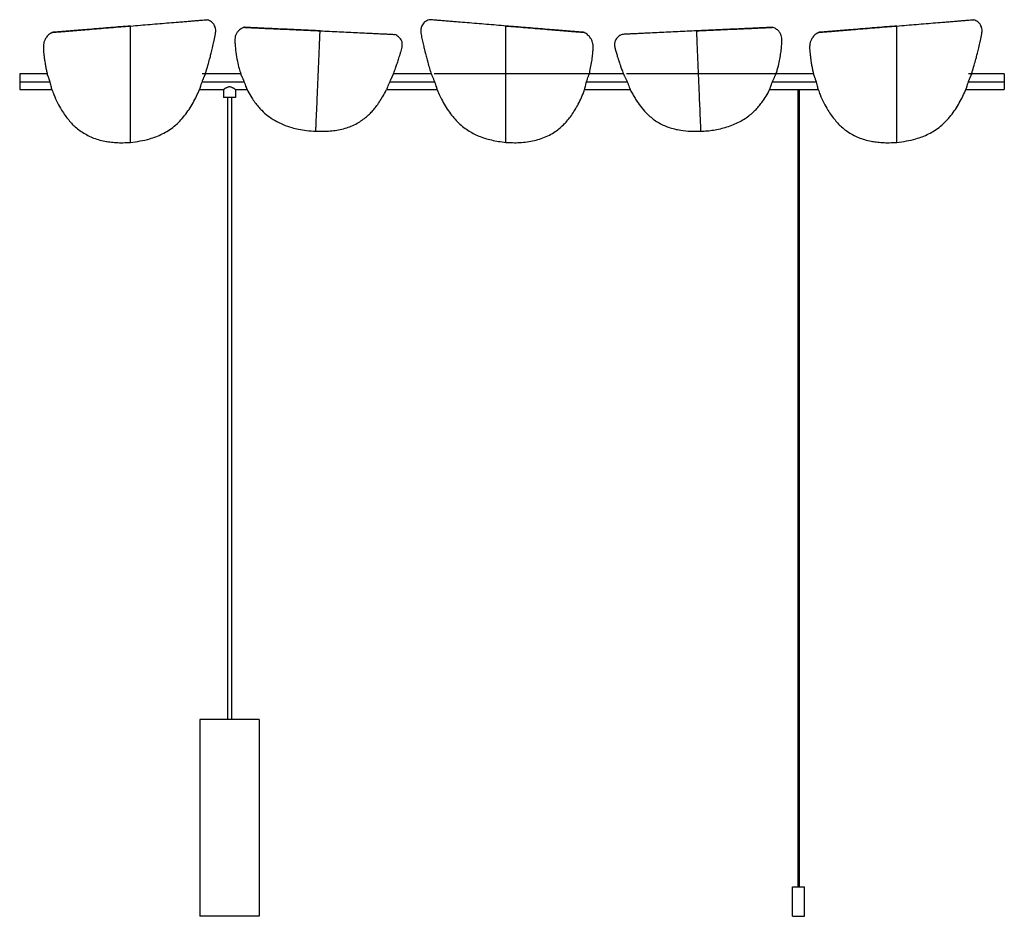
# Paper-space layout '_Superior' of a CAD drawing. Header units: millimetres. Extents: x -213 to 787, y 0 to 911.
import ezdxf

# ---------------------------------------------------------------- set-up
doc = ezdxf.new("R2010")
doc.units = ezdxf.units.MM

psp = doc.layouts.new('_Superior')

# ---------------------------------------------------------------- linework, layer by layer
at = {"color": 7, "linetype": 'Continuous', "lineweight": 25}
for p, q in [((-185.2, 856), (-213.1, 856)), ((-213.1, 856), (-213.1, 840)), ((-24.7, 856), (-27.8, 856)), ((11.4, 856), (-24.6, 856)), ((204.9, 856), (166.5, 856)), ((365.5, 856), (208, 856)), ((400, 856), (365.5, 856)), ((555.1, 856), (403.2, 856)), ((593.1, 856), (555.1, 856)), ((753.6, 856), (750.5, 856)), ((786.9, 856), (753.7, 856)), ((786.9, 856), (786.9, 840)), ((-213.1, 848), (-182.3, 848)), ((-30.5, 840), (-6, 840)), ((-27.9, 848), (15, 848)), ((159.5, 840), (210.8, 840)), ((162.7, 848), (208.2, 848)), ((360.7, 840), (407, 840)), ((362.6, 848), (403.8, 848)), ((551.5, 848), (596, 848)), ((750.3, 848), (786.9, 848)), ((-213.1, 840), (-180.4, 840)), ((-6, 840), (-6, 832)), ((6, 832), (-6, 832)), ((-2, 832), (-2, 200)), ((2, 832), (2, 200)), ((6, 840), (17.9, 840)), ((6, 840), (6, 832)), ((548.6, 840), (597.9, 840)), ((577.2, 840), (577.2, 30)), ((578.5, 840), (578.5, 30)), ((747.8, 840), (786.9, 840)), ((-30, 200), (-30, 0)), ((30, 200), (-30, 200)), ((30, 200), (30, 0)), ((571.9, 0), (571.9, 30)), ((571.9, 30), (583.9, 30)), ((583.9, 0), (583.9, 30)), ((30, 0), (-30, 0)), ((571.9, 0), (583.9, 0))]:
    psp.add_line(p, q, dxfattribs=at)
for points, knots in [([(-100.5, 904.6), (-97.2, 904.9), (-90.5, 905.5), (-80.6, 906.3), (-70.8, 907.1), (-61.2, 907.9), (-52.9, 908.5), (-46.1, 909.1), (-40.6, 909.6), (-35.6, 910), (-31, 910.3), (-27.2, 910.7), (-24.4, 910.9), (-22.8, 911), (-22.6, 911), (-22.5, 911)], [0, 0, 0, 0, 0.10013, 0.20021, 0.30035, 0.40042, 0.50052, 0.56311, 0.62564, 0.68815, 0.75067, 0.81315, 0.87559, 0.93809, 1, 1, 1, 1]), ([(-24.6, 856), (-24.3, 857.1), (-23.1, 860.5), (-21.6, 866), (-19.9, 872), (-18.5, 877.4), (-17.2, 882.9), (-16, 887.9), (-15.1, 892.2), (-14.4, 895.6), (-13.9, 898.9), (-14.1, 901.8), (-14.7, 904), (-15.5, 905.7), (-16.7, 907.4), (-18.3, 908.9), (-20.3, 910.1), (-21.7, 910.7), (-22.5, 911)], [0, 0, 0, 0, 0.05532, 0.17922, 0.28497, 0.36544, 0.45775, 0.56486, 0.62207, 0.67885, 0.73658, 0.78927, 0.81903, 0.85088, 0.8848, 0.92098, 0.95941, 1, 1, 1, 1]), ([(202.8, 911), (201.9, 910.7), (200.3, 910), (198.2, 908.6), (196.5, 906.9), (195.4, 905), (194.7, 903.2), (194.3, 901), (194.2, 898.6), (194.6, 895.9), (195.1, 893.4), (195.7, 890.6), (196.3, 887.8), (197, 885.2), (197.5, 882.8), (198, 880.7), (198.5, 878.7), (199, 876.5), (199.8, 873.3), (201, 868.8), (202.7, 863), (204, 858.7), (204.8, 856.3), (204.9, 856)], [0, 0, 0, 0, 0.04552, 0.08779, 0.12666, 0.16225, 0.19472, 0.22398, 0.27389, 0.31427, 0.3575, 0.40408, 0.45295, 0.50016, 0.53852, 0.57707, 0.60694, 0.64339, 0.68709, 0.77224, 0.87551, 0.98482, 1, 1, 1, 1]), ([(280.8, 904.6), (277.5, 904.9), (270.8, 905.5), (260.9, 906.3), (251.1, 907.1), (241.4, 907.9), (233.2, 908.5), (226.4, 909.1), (220.9, 909.6), (215.8, 910), (211.3, 910.3), (207.5, 910.7), (204.7, 910.9), (203, 911), (202.8, 911), (202.8, 911)], [0, 0, 0, 0, 0.10013, 0.20021, 0.30035, 0.40042, 0.50052, 0.56311, 0.62564, 0.68815, 0.75067, 0.81315, 0.87559, 0.93809, 1, 1, 1, 1]), ([(677.8, 904.6), (681.1, 904.9), (687.7, 905.5), (697.6, 906.3), (707.4, 907.1), (717.1, 907.9), (725.4, 908.5), (732.2, 909.1), (737.6, 909.6), (742.7, 910), (747.3, 910.3), (751.1, 910.7), (753.8, 910.9), (755.5, 911), (755.7, 911), (755.8, 911)], [0, 0, 0, 0, 0.10013, 0.20021, 0.30035, 0.40042, 0.50052, 0.56311, 0.62564, 0.68815, 0.75067, 0.81315, 0.87559, 0.93809, 1, 1, 1, 1]), ([(753.6, 856), (754, 857.1), (755.1, 860.5), (756.7, 866), (758.4, 872), (759.7, 877.4), (761, 882.9), (762.2, 887.9), (763.2, 892.2), (763.9, 895.6), (764.4, 898.9), (764.2, 901.8), (763.6, 904), (762.8, 905.7), (761.6, 907.4), (760, 908.9), (758, 910.1), (756.5, 910.7), (755.8, 911)], [0, 0, 0, 0, 0.055318, 0.17922, 0.284965, 0.365444, 0.457754, 0.56486, 0.622067, 0.678849, 0.736576, 0.789273, 0.819033, 0.850885, 0.884796, 0.920981, 0.959414, 1, 1, 1, 1]), ([(-180, 898.1), (-180, 898.1), (-180.2, 898.1), (-179.5, 898.2), (-177.7, 898.3), (-174.6, 898.6), (-170.5, 898.9), (-165.8, 899.3), (-160.7, 899.7), (-155.2, 900.2), (-148.3, 900.7), (-140, 901.4), (-130.3, 902.2), (-120.5, 903), (-110.5, 903.8), (-103.8, 904.4), (-100.5, 904.6)], [0, 0, 0, 0, 0.00013, 0.06245, 0.12483, 0.18726, 0.24972, 0.31224, 0.37479, 0.43733, 0.49985, 0.59984, 0.69989, 0.79993, 0.89995, 1, 1, 1, 1]), ([(-100.5, 904.6), (-103.8, 904.4), (-110.5, 903.8), (-120.5, 903), (-130.3, 902.2), (-140, 901.4), (-148.3, 900.7), (-155.2, 900.2), (-160.7, 899.7), (-165.8, 899.3), (-170.5, 898.9), (-174.6, 898.6), (-177.6, 898.3), (-179.3, 898.2), (-179.5, 898.2), (-179.6, 898.2)], [0, 0, 0, 0, 0.10378, 0.20758, 0.31136, 0.41515, 0.51892, 0.5839, 0.64878, 0.71355, 0.77833, 0.84313, 0.90788, 0.97265, 1, 1, 1, 1]), ([(-100.5, 786.4), (-100.5, 786.5), (-100.5, 786.7), (-100.5, 787.9), (-100.5, 788.8), (-100.5, 791.2), (-100.5, 792.7), (-100.5, 796.3), (-100.5, 798.4), (-100.5, 801.8), (-100.5, 803), (-100.5, 805.4), (-100.5, 806.7), (-100.5, 810.6), (-100.5, 813.3), (-100.5, 818.9), (-100.5, 821.7), (-100.5, 827.5), (-100.5, 830.5), (-100.5, 836.5), (-100.5, 839.5), (-100.5, 845.5), (-100.5, 848.6), (-100.5, 854.7), (-100.5, 857.7), (-100.5, 863.8), (-100.5, 866.9), (-100.5, 873), (-100.5, 876.2), (-100.5, 882.2), (-100.5, 885.2), (-100.5, 889.2), (-100.5, 890), (-100.5, 891.7), (-100.5, 892.5), (-100.5, 894.1), (-100.5, 894.9), (-100.5, 896.5), (-100.5, 897.3), (-100.5, 898.7), (-100.5, 899.4), (-100.5, 900.8), (-100.5, 901.4), (-100.5, 902.5), (-100.5, 903), (-100.5, 903.9), (-100.5, 904.3), (-100.5, 904.6)], [0, 0, 0, 0, 0.0625, 0.0625, 0.125, 0.125, 0.1875, 0.1875, 0.25, 0.25, 0.28125, 0.28125, 0.3125, 0.3125, 0.375, 0.375, 0.4375, 0.4375, 0.5, 0.5, 0.5625, 0.5625, 0.625, 0.625, 0.6875, 0.6875, 0.75, 0.75, 0.8125, 0.8125, 0.875, 0.875, 0.89062, 0.89062, 0.90625, 0.90625, 0.92187, 0.92187, 0.9375, 0.9375, 0.95312, 0.95312, 0.96875, 0.96875, 0.98437, 0.98437, 1, 1, 1, 1]), ([(14.9, 903.3), (13.6, 902.7), (11.1, 901.6), (8.3, 899.1), (6.6, 896.5), (5.8, 893.9), (5.5, 891.4), (5.5, 888.9), (5.7, 884.4), (6.5, 877.7), (7.8, 869.4), (9.5, 862), (10.9, 857.8), (11.5, 856)], [0, 0, 0, 0, 0.084167, 0.154736, 0.213436, 0.261574, 0.310598, 0.357038, 0.406285, 0.567796, 0.743684, 0.89207, 1, 1, 1, 1]), ([(14.9, 903.3), (14.9, 903.3), (14.8, 903.3), (15.4, 903.2), (17.1, 903.2), (20.2, 903), (24.1, 902.8), (28.6, 902.6), (33.7, 902.4), (39, 902.1), (45.6, 901.8), (53.7, 901.5), (63.1, 901), (72.6, 900.6), (82.3, 900.1), (88.8, 899.8), (92, 899.7)], [0, 0, 0, 0, 0.00013, 0.06386, 0.1275, 0.19088, 0.25394, 0.31676, 0.37937, 0.44178, 0.50404, 0.60342, 0.70269, 0.80186, 0.90093, 1, 1, 1, 1]), ([(92, 899.7), (88.8, 899.8), (82.3, 900.1), (72.6, 900.6), (63.1, 901), (53.7, 901.5), (45.6, 901.8), (39, 902.1), (33.6, 902.4), (28.6, 902.6), (24.1, 902.8), (20.1, 903), (17.2, 903.2), (15.6, 903.2), (15.4, 903.3), (15.3, 903.3)], [0, 0, 0, 0, 0.10298, 0.20601, 0.3091, 0.41231, 0.51566, 0.5805, 0.64539, 0.71035, 0.77559, 0.84115, 0.90703, 0.97323, 1, 1, 1, 1]), ([(280.8, 786.4), (280.8, 786.5), (280.8, 786.7), (280.8, 787.9), (280.8, 788.8), (280.8, 791.2), (280.8, 792.7), (280.8, 796.3), (280.8, 798.4), (280.8, 801.8), (280.8, 803), (280.8, 805.4), (280.8, 806.7), (280.8, 810.6), (280.8, 813.3), (280.8, 818.9), (280.8, 821.7), (280.8, 827.5), (280.8, 830.5), (280.8, 836.5), (280.8, 839.5), (280.8, 845.5), (280.8, 848.6), (280.8, 854.7), (280.8, 857.7), (280.8, 863.8), (280.8, 866.9), (280.8, 873), (280.8, 876.2), (280.8, 882.2), (280.8, 885.2), (280.8, 889.2), (280.8, 890), (280.8, 891.7), (280.8, 892.5), (280.8, 894.1), (280.8, 894.9), (280.8, 896.5), (280.8, 897.3), (280.8, 898.7), (280.8, 899.4), (280.8, 900.8), (280.8, 901.4), (280.8, 902.5), (280.8, 903), (280.8, 903.9), (280.8, 904.3), (280.8, 904.6)], [0, 0, 0, 0, 0.0625, 0.0625, 0.125, 0.125, 0.1875, 0.1875, 0.25, 0.25, 0.28125, 0.28125, 0.3125, 0.3125, 0.375, 0.375, 0.4375, 0.4375, 0.5, 0.5, 0.5625, 0.5625, 0.625, 0.625, 0.6875, 0.6875, 0.75, 0.75, 0.8125, 0.8125, 0.875, 0.875, 0.89062, 0.89062, 0.90625, 0.90625, 0.92187, 0.92187, 0.9375, 0.9375, 0.95312, 0.95312, 0.96875, 0.96875, 0.98437, 0.98437, 1, 1, 1, 1]), ([(280.8, 904.6), (284.1, 904.4), (290.8, 903.8), (300.8, 903), (310.6, 902.2), (320.3, 901.4), (328.6, 900.7), (335.5, 900.2), (341, 899.7), (346.1, 899.3), (350.8, 898.9), (354.9, 898.6), (357.9, 898.3), (359.6, 898.2), (359.8, 898.2), (359.9, 898.2)], [0, 0, 0, 0, 0.10378, 0.20758, 0.31136, 0.41515, 0.51892, 0.5839, 0.64878, 0.71355, 0.77833, 0.84313, 0.90788, 0.97265, 1, 1, 1, 1]), ([(360.2, 898.1), (360.2, 898.1), (360.4, 898.1), (359.7, 898.2), (358, 898.3), (354.8, 898.6), (350.8, 898.9), (346.1, 899.3), (340.9, 899.7), (335.4, 900.2), (328.6, 900.7), (320.3, 901.4), (310.6, 902.2), (300.8, 903), (290.8, 903.8), (284.1, 904.4), (280.8, 904.6)], [0, 0, 0, 0, 0.00013, 0.06245, 0.12483, 0.18726, 0.24972, 0.31224, 0.37479, 0.43733, 0.49985, 0.59984, 0.69989, 0.79993, 0.89995, 1, 1, 1, 1]), ([(474.5, 899.7), (477.7, 899.8), (484.2, 900.1), (493.9, 900.6), (503.4, 901), (512.9, 901.5), (520.9, 901.8), (527.5, 902.1), (532.9, 902.4), (537.9, 902.6), (542.5, 902.8), (546.4, 903), (549.3, 903.2), (551, 903.2), (551.2, 903.3), (551.2, 903.3)], [0, 0, 0, 0, 0.10298, 0.20601, 0.3091, 0.41231, 0.51566, 0.5805, 0.64539, 0.71035, 0.77559, 0.84115, 0.90703, 0.97323, 1, 1, 1, 1]), ([(551.6, 903.3), (551.6, 903.3), (551.8, 903.3), (551.1, 903.2), (549.4, 903.2), (546.3, 903), (542.4, 902.8), (537.9, 902.6), (532.8, 902.4), (527.5, 902.1), (520.9, 901.8), (512.8, 901.5), (503.4, 901), (493.9, 900.6), (484.2, 900.1), (477.7, 899.8), (474.5, 899.7)], [0, 0, 0, 0, 0.00013, 0.06386, 0.1275, 0.19088, 0.25394, 0.31676, 0.37937, 0.44178, 0.50404, 0.60342, 0.70269, 0.80186, 0.90093, 1, 1, 1, 1]), ([(555, 856), (555.5, 857.4), (556.8, 861.3), (558.2, 867.4), (559.5, 874.1), (560.3, 880.1), (560.8, 884.9), (561, 888.5), (561, 891.1), (560.8, 893.6), (559.9, 896.3), (558.7, 898.4), (557.1, 900.1), (555.6, 901.3), (553.7, 902.4), (552.3, 903), (551.6, 903.3)], [0, 0, 0, 0, 0.08435, 0.23747, 0.35962, 0.47643, 0.58567, 0.63656, 0.68452, 0.7338, 0.78221, 0.84167, 0.87599, 0.91371, 0.95503, 1, 1, 1, 1]), ([(598.3, 898.1), (598.3, 898.1), (598.1, 898.1), (598.8, 898.2), (600.6, 898.3), (603.7, 898.6), (607.7, 898.9), (612.4, 899.3), (617.6, 899.7), (623.1, 900.2), (630, 900.7), (638.2, 901.4), (647.9, 902.2), (657.8, 903), (667.8, 903.8), (674.4, 904.4), (677.8, 904.6)], [0, 0, 0, 0, 0.00013, 0.06245, 0.12483, 0.18726, 0.24972, 0.31224, 0.37479, 0.43733, 0.49985, 0.59984, 0.69989, 0.79993, 0.89995, 1, 1, 1, 1]), ([(677.8, 904.6), (674.4, 904.4), (667.8, 903.8), (657.8, 903), (647.9, 902.2), (638.2, 901.4), (629.9, 900.7), (623.1, 900.2), (617.6, 899.7), (612.4, 899.3), (607.7, 898.9), (603.7, 898.6), (600.6, 898.3), (598.9, 898.2), (598.7, 898.2), (598.7, 898.2)], [0, 0, 0, 0, 0.10378, 0.20758, 0.31136, 0.41515, 0.51892, 0.5839, 0.64878, 0.71355, 0.77833, 0.84313, 0.90788, 0.97265, 1, 1, 1, 1]), ([(677.8, 786.4), (677.8, 786.5), (677.8, 786.7), (677.8, 787.9), (677.8, 788.8), (677.8, 791.2), (677.8, 792.7), (677.8, 796.3), (677.8, 798.4), (677.8, 801.8), (677.8, 803), (677.8, 805.4), (677.8, 806.7), (677.8, 810.6), (677.8, 813.3), (677.8, 818.9), (677.8, 821.7), (677.8, 827.5), (677.8, 830.5), (677.8, 836.5), (677.8, 839.5), (677.8, 845.5), (677.8, 848.6), (677.8, 854.7), (677.8, 857.7), (677.8, 863.8), (677.8, 866.9), (677.8, 873), (677.8, 876.2), (677.8, 882.2), (677.8, 885.2), (677.8, 889.2), (677.8, 890), (677.8, 891.7), (677.8, 892.5), (677.8, 894.1), (677.8, 894.9), (677.8, 896.5), (677.8, 897.3), (677.8, 898.7), (677.8, 899.4), (677.8, 900.8), (677.8, 901.4), (677.8, 902.5), (677.8, 903), (677.8, 903.9), (677.8, 904.3), (677.8, 904.6)], [0, 0, 0, 0, 0.0625, 0.0625, 0.125, 0.125, 0.1875, 0.1875, 0.25, 0.25, 0.28125, 0.28125, 0.3125, 0.3125, 0.375, 0.375, 0.4375, 0.4375, 0.5, 0.5, 0.5625, 0.5625, 0.625, 0.625, 0.6875, 0.6875, 0.75, 0.75, 0.8125, 0.8125, 0.875, 0.875, 0.89062, 0.89062, 0.90625, 0.90625, 0.92187, 0.92187, 0.9375, 0.9375, 0.95312, 0.95312, 0.96875, 0.96875, 0.98437, 0.98437, 1, 1, 1, 1]), ([(-180, 898.1), (-181.3, 897.3), (-183.7, 895.8), (-186.4, 892.8), (-188, 889.7), (-188.9, 886.4), (-189.1, 883.1), (-189, 879.5), (-188.6, 875.9), (-188.1, 872), (-187.5, 868), (-186.9, 863.9), (-186.1, 859.9), (-185.4, 857.2), (-185.1, 856)], [0, 0, 0, 0, 0.09926, 0.18631, 0.26134, 0.32437, 0.40521, 0.47965, 0.55936, 0.6437, 0.73176, 0.82319, 0.91701, 1, 1, 1, 1]), ([(87.7, 797.7), (87.7, 797.7), (87.7, 797.9), (87.7, 798.9), (87.8, 799.7), (87.8, 801.8), (87.9, 803.1), (88, 806.2), (88.1, 808), (88.2, 810.9), (88.3, 811.9), (88.4, 814.1), (88.4, 815.1), (88.6, 818.5), (88.7, 820.8), (88.9, 825.6), (89, 828.1), (89.2, 833.1), (89.3, 835.7), (89.5, 840.8), (89.6, 843.4), (89.8, 848.7), (90, 851.3), (90.2, 856.5), (90.3, 859.2), (90.5, 864.5), (90.6, 867.1), (90.9, 872.4), (91, 875.1), (91.2, 880.3), (91.3, 882.9), (91.5, 886.3), (91.5, 887.1), (91.5, 888.5), (91.6, 889.2), (91.6, 890.6), (91.7, 891.3), (91.7, 892.6), (91.8, 893.3), (91.8, 894.6), (91.8, 895.2), (91.9, 896.3), (91.9, 896.9), (91.9, 897.8), (92, 898.3), (92, 899), (92, 899.4), (92, 899.7)], [0, 0, 0, 0, 0.0625, 0.0625, 0.125, 0.125, 0.1875, 0.1875, 0.25, 0.25, 0.28125, 0.28125, 0.3125, 0.3125, 0.375, 0.375, 0.4375, 0.4375, 0.5, 0.5, 0.5625, 0.5625, 0.625, 0.625, 0.6875, 0.6875, 0.75, 0.75, 0.8125, 0.8125, 0.875, 0.875, 0.89062, 0.89062, 0.90625, 0.90625, 0.92187, 0.92187, 0.9375, 0.9375, 0.95312, 0.95312, 0.96875, 0.96875, 0.98437, 0.98437, 1, 1, 1, 1]), ([(92, 899.7), (95.2, 899.5), (101.7, 899.2), (111.3, 898.8), (120.8, 898.3), (130.2, 897.9), (138.2, 897.5), (144.8, 897.2), (150.1, 896.9), (155, 896.7), (159.5, 896.5), (163.1, 896.3), (165.8, 896.2), (167.4, 896.1), (167.6, 896.1), (167.7, 896.1)], [0, 0, 0, 0, 0.09912, 0.19822, 0.29745, 0.39671, 0.49615, 0.55846, 0.62086, 0.68344, 0.7463, 0.80945, 0.87292, 0.9367, 1, 1, 1, 1]), ([(166.5, 856), (166.6, 856.2), (167.3, 858.1), (168.5, 861.4), (170.1, 866.1), (171.7, 870.9), (173, 875.3), (174.2, 879), (175, 881.9), (175.6, 884.8), (175.5, 887.3), (175, 889.2), (174.2, 890.8), (173.1, 892.4), (171.6, 893.8), (169.8, 895.1), (168.4, 895.8), (167.7, 896.1)], [0, 0, 0, 0, 0.01832, 0.13419, 0.23537, 0.34652, 0.47292, 0.53988, 0.60594, 0.67333, 0.73525, 0.77081, 0.80962, 0.85191, 0.89796, 0.94746, 1, 1, 1, 1]), ([(365.4, 856), (365.7, 856.9), (366.4, 860.1), (367.4, 865.4), (368.4, 871.8), (369, 876.7), (369.2, 880.1), (369.3, 882.1), (369.3, 884.3), (369.1, 886.7), (368.3, 889.5), (366.7, 892.6), (364, 895.8), (361.6, 897.3), (360.2, 898.1)], [0, 0, 0, 0, 0.06162, 0.21082, 0.35296, 0.48543, 0.53196, 0.57659, 0.61957, 0.67025, 0.73375, 0.80984, 0.89852, 1, 1, 1, 1]), ([(398.8, 896.1), (398, 895.7), (396.5, 895), (394.5, 893.5), (393, 892), (392, 890.3), (391.3, 888.6), (391, 886.7), (391, 884.1), (391.8, 880.8), (392.9, 877), (394.1, 873.4), (395, 870.5), (395.8, 868.1), (396.5, 865.7), (397.6, 862.5), (398.8, 859.2), (399.7, 856.9), (400, 856)], [0, 0, 0, 0, 0.05844, 0.11242, 0.16136, 0.20518, 0.2443, 0.27902, 0.336, 0.41473, 0.50388, 0.59776, 0.6673, 0.71224, 0.76584, 0.83562, 0.93777, 1, 1, 1, 1]), ([(474.5, 899.7), (471.3, 899.5), (464.8, 899.2), (455.2, 898.8), (445.7, 898.3), (436.3, 897.9), (428.3, 897.5), (421.7, 897.2), (416.4, 896.9), (411.5, 896.7), (407.1, 896.5), (403.4, 896.3), (400.7, 896.2), (399.1, 896.1), (398.9, 896.1), (398.8, 896.1)], [0, 0, 0, 0, 0.09912, 0.19822, 0.29745, 0.39671, 0.49615, 0.55846, 0.62086, 0.68344, 0.7463, 0.80945, 0.87292, 0.9367, 1, 1, 1, 1]), ([(478.8, 797.7), (478.8, 797.7), (478.8, 797.9), (478.8, 798.9), (478.8, 799.7), (478.7, 801.8), (478.6, 803.1), (478.5, 806.2), (478.4, 808), (478.3, 810.9), (478.2, 811.9), (478.1, 814.1), (478.1, 815.1), (478, 818.5), (477.9, 820.8), (477.6, 825.6), (477.5, 828.1), (477.3, 833.1), (477.2, 835.7), (477, 840.8), (476.9, 843.4), (476.7, 848.7), (476.6, 851.3), (476.3, 856.5), (476.2, 859.2), (476, 864.5), (475.9, 867.1), (475.6, 872.4), (475.5, 875.1), (475.3, 880.3), (475.2, 882.9), (475.1, 886.3), (475, 887.1), (475, 888.5), (474.9, 889.2), (474.9, 890.6), (474.8, 891.3), (474.8, 892.6), (474.8, 893.3), (474.7, 894.6), (474.7, 895.2), (474.6, 896.3), (474.6, 896.9), (474.6, 897.8), (474.5, 898.3), (474.5, 899), (474.5, 899.4), (474.5, 899.7)], [0, 0, 0, 0, 0.0625, 0.0625, 0.125, 0.125, 0.1875, 0.1875, 0.25, 0.25, 0.28125, 0.28125, 0.3125, 0.3125, 0.375, 0.375, 0.4375, 0.4375, 0.5, 0.5, 0.5625, 0.5625, 0.625, 0.625, 0.6875, 0.6875, 0.75, 0.75, 0.8125, 0.8125, 0.875, 0.875, 0.89062, 0.89062, 0.90625, 0.90625, 0.92187, 0.92187, 0.9375, 0.9375, 0.95312, 0.95312, 0.96875, 0.96875, 0.98437, 0.98437, 1, 1, 1, 1]), ([(598.3, 898.1), (597, 897.3), (594.6, 895.8), (591.9, 892.8), (590.3, 889.7), (589.4, 886.4), (589.1, 883.1), (589.3, 879.5), (589.7, 875.9), (590.1, 872), (590.7, 868), (591.4, 863.9), (592.2, 859.9), (592.8, 857.2), (593.1, 856)], [0, 0, 0, 0, 0.09926, 0.18631, 0.26134, 0.32437, 0.40521, 0.47965, 0.55936, 0.6437, 0.73176, 0.82319, 0.91701, 1, 1, 1, 1]), ([(-182.3, 848), (-182.4, 848.2), (-182.5, 848.5), (-182.6, 849), (-182.8, 849.5), (-182.9, 850), (-183.1, 850.5), (-183.4, 851.2), (-183.6, 852.1), (-184, 852.9), (-184.3, 853.8), (-184.6, 854.5), (-184.8, 855), (-185, 855.5), (-185.1, 855.9), (-185.2, 856.1), (-185.2, 856), (-185.2, 856)], [0, 0, 0, 0, 0.038429, 0.080132, 0.125111, 0.167772, 0.203989, 0.250128, 0.348907, 0.43218, 0.499949, 0.630852, 0.691721, 0.749541, 0.875921, 0.998802, 1, 1, 1, 1]), ([(-24.6, 856), (-24.6, 856), (-24.6, 855.9), (-24.8, 855.6), (-24.9, 855.3), (-25.2, 854.8), (-25.4, 854.1), (-25.7, 853.6), (-25.9, 853.1), (-26.2, 852.5), (-26.5, 851.8), (-26.7, 851.1), (-27, 850.5), (-27.2, 850), (-27.5, 849.2), (-27.7, 848.5), (-27.9, 848)], [0, 0, 0, 0, 0.117804, 0.181007, 0.245159, 0.365128, 0.429386, 0.496524, 0.549791, 0.609494, 0.675646, 0.748254, 0.795196, 0.830697, 0.874214, 1, 1, 1, 1]), ([(15, 848), (14.9, 848.2), (14.7, 848.7), (14.4, 849.5), (14, 850.3), (13.7, 851.1), (13.3, 852), (12.9, 852.8), (12.5, 853.7), (12.1, 854.5), (11.9, 855), (11.7, 855.5), (11.5, 855.9), (11.4, 856.1), (11.4, 856), (11.4, 856)], [0, 0, 0, 0, 0.05326, 0.12519, 0.2, 0.25013, 0.34337, 0.42648, 0.4995, 0.62964, 0.69067, 0.74906, 0.87543, 0.9984, 1, 1, 1, 1]), ([(166.5, 856), (166.5, 856), (166.5, 855.9), (166.3, 855.6), (166.1, 855.3), (165.9, 854.7), (165.5, 854.1), (165.3, 853.6), (165, 853), (164.7, 852.4), (164.4, 851.7), (164, 851), (163.6, 850), (163.1, 849), (162.8, 848.3), (162.7, 848)], [0, 0, 0, 0, 0.11714, 0.18038, 0.24468, 0.36463, 0.42893, 0.49616, 0.55027, 0.61027, 0.67618, 0.748, 0.82176, 0.92426, 1, 1, 1, 1]), ([(204.9, 856), (204.9, 856), (204.9, 855.9), (205.1, 855.4), (205.5, 854.6), (206.1, 853.3), (207, 851.1), (207.8, 849), (208.2, 848)], [0, 0, 0, 0, 0.11985, 0.24576, 0.37168, 0.49764, 0.74873, 1, 1, 1, 1]), ([(362.6, 848), (362.7, 848.5), (363, 849.2), (363.3, 850.2), (363.8, 851.7), (364.4, 853.3), (364.9, 854.6), (365.2, 855.4), (365.4, 855.9), (365.5, 856.1), (365.5, 856), (365.5, 856)], [0, 0, 0, 0, 0.12515, 0.1675, 0.25034, 0.49929, 0.62423, 0.74915, 0.87403, 0.99882, 1, 1, 1, 1]), ([(400, 856), (400, 856), (400.1, 855.9), (400.3, 855.4), (400.7, 854.6), (401.4, 853.2), (402.5, 851), (403.4, 849), (403.8, 848)], [0, 0, 0, 0, 0.11914, 0.24511, 0.37107, 0.49713, 0.7484, 1, 1, 1, 1]), ([(551.5, 848), (551.9, 849), (552.8, 851), (553.8, 853.2), (554.4, 854.6), (554.8, 855.4), (555, 855.9), (555.1, 856.1), (555.1, 856), (555.1, 856)], [0, 0, 0, 0, 0.24957, 0.49835, 0.6234, 0.7484, 0.87344, 0.99839, 1, 1, 1, 1]), ([(596, 848), (595.9, 848.2), (595.8, 848.5), (595.7, 849), (595.5, 849.5), (595.3, 850), (595.2, 850.5), (594.9, 851.2), (594.6, 852.1), (594.3, 852.9), (594, 853.8), (593.7, 854.5), (593.5, 855), (593.3, 855.5), (593.1, 855.9), (593.1, 856.1), (593.1, 856), (593.1, 856)], [0, 0, 0, 0, 0.038429, 0.080132, 0.125111, 0.167772, 0.203989, 0.250128, 0.348907, 0.43218, 0.499949, 0.630852, 0.691721, 0.749541, 0.875921, 0.998802, 1, 1, 1, 1]), ([(753.7, 856), (753.7, 856), (753.6, 855.9), (753.5, 855.6), (753.3, 855.3), (753.1, 854.8), (752.8, 854.1), (752.6, 853.6), (752.4, 853.1), (752.1, 852.5), (751.8, 851.8), (751.5, 851.1), (751.3, 850.5), (751.1, 850), (750.8, 849.2), (750.5, 848.5), (750.3, 848)], [0, 0, 0, 0, 0.1178, 0.18101, 0.24516, 0.36513, 0.42939, 0.49652, 0.54979, 0.60949, 0.67565, 0.74825, 0.7952, 0.8307, 0.87421, 1, 1, 1, 1]), ([(-180.4, 840), (-180.4, 840), (-180.4, 839.9), (-180.4, 840.1), (-180.6, 840.7), (-180.9, 842.3), (-181.4, 844.9), (-182, 847), (-182.3, 848)], [0, 0, 0, 0, 0.00161, 0.12747, 0.2526, 0.5002, 0.74991, 1, 1, 1, 1]), ([(-180.3, 840), (-179.7, 838.3), (-178.1, 833.7), (-174.8, 826.7), (-170.9, 819.7), (-167.1, 813.9), (-163.5, 809.2), (-159.7, 804.9), (-155.5, 801), (-150.7, 797.3), (-145.4, 794.1), (-139.5, 791.3), (-133.3, 789.1), (-127.2, 787.6), (-121.2, 786.7), (-115, 786.1), (-108, 785.9), (-103.1, 786.3), (-100.5, 786.4)], [0, 0, 0, 0, 0.05241, 0.13931, 0.21967, 0.28111, 0.33749, 0.38971, 0.44373, 0.50071, 0.56059, 0.62222, 0.68504, 0.74907, 0.80041, 0.85933, 0.92587, 1, 1, 1, 1]), ([(-100.5, 786.4), (-97.2, 786.8), (-90.7, 787.6), (-82, 789.6), (-74.6, 792.1), (-68.2, 794.9), (-62, 798.4), (-56, 802.7), (-50.5, 807.8), (-45.5, 813.6), (-41, 819.9), (-37, 826.5), (-33.5, 833.2), (-31.5, 837.8), (-30.6, 840)], [0, 0, 0, 0, 0.10618, 0.2114, 0.2835, 0.35773, 0.43407, 0.51256, 0.59305, 0.67459, 0.75697, 0.83987, 0.92356, 1, 1, 1, 1]), ([(-27.9, 848), (-28.3, 847), (-29, 845), (-29.7, 842.7), (-30.1, 841.3), (-30.3, 840.6), (-30.5, 840.1), (-30.5, 840), (-30.5, 840)], [0, 0, 0, 0, 0.25073, 0.50131, 0.63068, 0.75753, 0.88221, 1, 1, 1, 1]), ([(6, 840), (6, 840), (6, 840), (6, 840), (6, 840), (5.9, 840), (5.9, 840.1), (5.9, 840.1), (5.7, 840.2), (5.5, 840.3), (5.3, 840.5), (4.9, 840.8), (4.4, 841.1), (3.8, 841.5), (3.2, 841.8), (2.4, 842.2), (1.2, 842.6), (0, 842.8), (-1.2, 842.6), (-2.4, 842.2), (-3.2, 841.8), (-3.8, 841.5), (-4.4, 841.1), (-4.9, 840.8), (-5.3, 840.5), (-5.5, 840.3), (-5.7, 840.2), (-5.9, 840.1), (-5.9, 840), (-6, 840), (-6, 840), (-6, 840)], [0, 0, 0, 0, 0.0103, 0.02064, 0.03102, 0.04144, 0.05193, 0.06247, 0.09307, 0.12496, 0.15508, 0.18751, 0.25003, 0.28132, 0.31261, 0.37513, 0.43761, 0.50001, 0.5624, 0.62488, 0.68741, 0.7187, 0.74999, 0.81251, 0.84493, 0.87505, 0.90694, 0.93754, 0.95856, 0.97936, 1, 1, 1, 1]), ([(17.9, 840), (17.9, 840), (17.9, 839.9), (17.9, 840.1), (17.7, 840.6), (17.5, 841.3), (17, 842.7), (16.2, 845), (15.4, 847), (15, 848)], [0, 0, 0, 0, 0.001223, 0.121876, 0.245117, 0.371441, 0.50131, 0.750281, 1, 1, 1, 1]), ([(18, 840), (18.2, 839.5), (19.6, 836.6), (22.2, 832.2), (25.7, 827), (29.1, 822.8), (33.3, 818.2), (38.9, 813.2), (46.2, 808.4), (54.4, 804.3), (62.5, 801.5), (70.5, 799.6), (78.7, 798.3), (84.5, 797.9), (87.7, 797.7)], [0, 0, 0, 0, 0.02217, 0.11052, 0.17798, 0.23972, 0.29961, 0.39536, 0.49794, 0.60441, 0.71355, 0.79497, 0.89058, 1, 1, 1, 1]), ([(87.7, 797.7), (89.7, 797.6), (94, 797.6), (100.6, 797.8), (107.4, 798.5), (114.2, 799.8), (120.6, 801.6), (126.7, 804.1), (132.2, 807.2), (137, 810.6), (141.2, 814.1), (144.8, 817.8), (148.2, 821.8), (151.6, 826.3), (155, 831.7), (157.7, 836.3), (159.1, 839.2), (159.5, 840)], [0, 0, 0, 0, 0.0697, 0.14372, 0.22137, 0.29844, 0.37367, 0.44693, 0.51796, 0.58414, 0.64521, 0.70139, 0.7566, 0.81968, 0.89111, 0.97079, 1, 1, 1, 1]), ([(162.7, 848), (162.3, 847), (161.4, 845), (160.6, 842.8), (160, 841.4), (159.8, 840.6), (159.6, 840.1), (159.6, 840), (159.5, 840)], [0, 0, 0, 0, 0.24972, 0.50051, 0.63181, 0.75918, 0.88316, 1, 1, 1, 1]), ([(208.2, 848), (208.6, 847), (209.3, 845), (210, 842.7), (210.4, 841.4), (210.6, 840.6), (210.8, 840.1), (210.8, 840), (210.8, 840)], [0, 0, 0, 0, 0.25069, 0.50123, 0.62854, 0.75308, 0.87981, 1, 1, 1, 1]), ([(210.8, 840), (211.1, 839.4), (212.1, 836.7), (214.5, 831.8), (218, 825.2), (222.1, 818.6), (226.6, 812.6), (231.4, 807.2), (236.5, 802.6), (241.8, 798.7), (247.4, 795.4), (253.2, 792.7), (259.5, 790.5), (266.1, 788.7), (273.3, 787.3), (278.2, 786.7), (280.8, 786.4)], [0, 0, 0, 0, 0.020976, 0.092549, 0.176359, 0.259683, 0.340045, 0.416944, 0.49038, 0.560471, 0.627826, 0.69656, 0.767464, 0.840467, 0.917439, 1, 1, 1, 1]), ([(280.8, 786.4), (283, 786.3), (287.7, 786), (294.9, 786.1), (302.3, 786.7), (309.6, 788.1), (316.7, 790.1), (323.3, 792.8), (329.3, 796.2), (334.5, 800), (339, 803.9), (342.8, 808.1), (346.5, 812.6), (350, 817.8), (353.5, 823.8), (356.8, 830.4), (359.2, 835.9), (360.4, 839.2), (360.6, 840)], [0, 0, 0, 0, 0.06435, 0.133, 0.20496, 0.27607, 0.34588, 0.4144, 0.48052, 0.54182, 0.59816, 0.64977, 0.7037, 0.7635, 0.82916, 0.90062, 0.97539, 1, 1, 1, 1]), ([(360.7, 840), (360.7, 840), (360.7, 839.9), (360.7, 840.1), (360.8, 840.7), (361.1, 842.2), (361.7, 844.9), (362.3, 847), (362.6, 848)], [0, 0, 0, 0, 0.00157, 0.12645, 0.25152, 0.50017, 0.74989, 1, 1, 1, 1]), ([(403.8, 848), (404.2, 847), (405.1, 845), (405.9, 842.8), (406.5, 841.4), (406.7, 840.6), (406.9, 840.1), (407, 840), (407, 840)], [0, 0, 0, 0, 0.249731, 0.500536, 0.628823, 0.752516, 0.879554, 1, 1, 1, 1]), ([(407, 840), (407.2, 839.5), (408.2, 837.5), (410, 834.3), (412.4, 830.2), (415.6, 825.3), (420, 819.6), (425.2, 814.2), (430.3, 810), (435, 806.7), (440.3, 803.9), (445.9, 801.6), (452, 799.9), (459.5, 798.4), (468.5, 797.6), (475.3, 797.6), (478.8, 797.7)], [0, 0, 0, 0, 0.018503, 0.073582, 0.12584, 0.175337, 0.271461, 0.365904, 0.428421, 0.492535, 0.558643, 0.626879, 0.697293, 0.769806, 0.882221, 1, 1, 1, 1]), ([(478.8, 797.7), (480.9, 797.8), (485.2, 798), (491.8, 798.9), (498.5, 800.2), (505.2, 802), (511.7, 804.3), (517.9, 807.1), (523.5, 810.4), (528.5, 814.1), (532.8, 817.9), (536.5, 821.8), (539.9, 825.9), (543.4, 830.8), (546.4, 835.6), (548, 838.9), (548.5, 840)], [0, 0, 0, 0, 0.072119, 0.149126, 0.23041, 0.311524, 0.391506, 0.47017, 0.546946, 0.618948, 0.685486, 0.746583, 0.805407, 0.870496, 0.957376, 1, 1, 1, 1]), ([(548.6, 840), (548.6, 840), (548.6, 839.9), (548.6, 840.1), (548.8, 840.6), (549.1, 841.4), (549.5, 842.7), (550.3, 845), (551.1, 847), (551.5, 848)], [0, 0, 0, 0, 0.001243, 0.125289, 0.251316, 0.374219, 0.501326, 0.750289, 1, 1, 1, 1]), ([(597.9, 840), (597.9, 840), (597.9, 839.9), (597.8, 840.1), (597.7, 840.7), (597.4, 842.3), (596.8, 844.9), (596.2, 847), (596, 848)], [0, 0, 0, 0, 0.001611, 0.127465, 0.252601, 0.500199, 0.74991, 1, 1, 1, 1]), ([(597.9, 840), (598.5, 838.3), (600.2, 833.7), (603.5, 826.7), (607.3, 819.7), (611.2, 813.9), (614.8, 809.2), (618.6, 804.9), (622.8, 801), (627.5, 797.3), (632.9, 794.1), (638.7, 791.3), (645, 789.1), (651.1, 787.6), (657.1, 786.7), (663.3, 786.1), (670.3, 785.9), (675.2, 786.3), (677.8, 786.4)], [0, 0, 0, 0, 0.05241, 0.13931, 0.21967, 0.28111, 0.33749, 0.38971, 0.44373, 0.50071, 0.56059, 0.62222, 0.68504, 0.74907, 0.80041, 0.85933, 0.92587, 1, 1, 1, 1]), ([(677.8, 786.4), (681.1, 786.8), (687.6, 787.6), (696.2, 789.6), (703.7, 792.1), (710.1, 794.9), (716.3, 798.4), (722.2, 802.7), (727.8, 807.8), (732.8, 813.6), (737.3, 819.9), (741.3, 826.5), (744.8, 833.2), (746.8, 837.8), (747.7, 840)], [0, 0, 0, 0, 0.10618, 0.2114, 0.2835, 0.35773, 0.43407, 0.51256, 0.59305, 0.67459, 0.75697, 0.83987, 0.92356, 1, 1, 1, 1]), ([(750.3, 848), (750, 847), (749.3, 845), (748.6, 842.7), (748.2, 841.3), (747.9, 840.6), (747.8, 840.1), (747.8, 840), (747.8, 840)], [0, 0, 0, 0, 0.25073, 0.50131, 0.63068, 0.75753, 0.88221, 1, 1, 1, 1])]:
    psp.add_open_spline(points, degree=3, knots=knots, dxfattribs=at)

doc.saveas('drawing.dxf')
